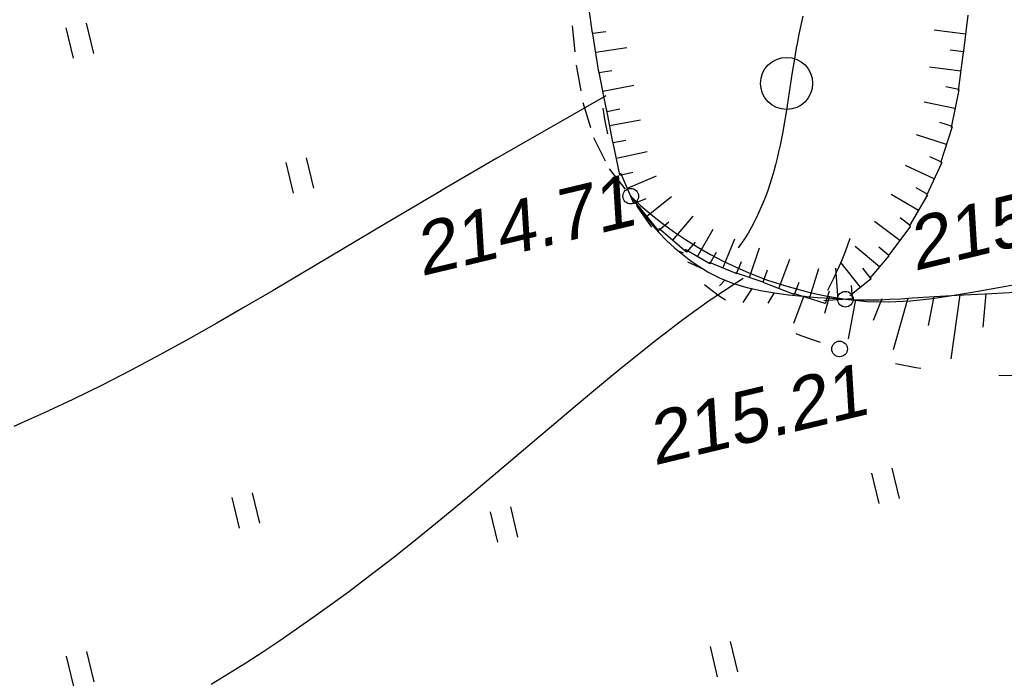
# Model space of a CAD drawing. Header units: millimetres. Extents: x -10 to 1169, y 1 to 1686.
# Tile 81 of 224: x 614 to 633, y 128 to 141. Entities that reach past the tile are written whole.
import ezdxf

# ---------------------------------------------------------------- set-up
doc = ezdxf.new("R2010")
doc.units = ezdxf.units.MM
doc.linetypes.add('AHIDDEN1', pattern=[2, 0.5, -1.5])
for name, color, linetype in [('CONTURS', 7, 'Continuous'), ('IZOLINES', 32, 'Continuous'), ('PDIGIT', 170, 'Continuous'), ('PICKETS', 7, 'Continuous')]:
    doc.layers.add(name, color=color, linetype=linetype)
doc.styles.get("Standard").update_dxf_attribs({"font": 'arial.ttf'})

# ---------------------------------------------------------------- blocks, each defined once
blk = doc.blocks.new('401')
at = {"layer": 'CONTURS'}
for p, q in [((0, 0), (0, 1.2)), ((0.8, 0), (0.8, 1.2))]:
    blk.add_line(p, q, dxfattribs=at)
blk = doc.blocks.new('84_2')
at = {"layer": 'CONTURS', "color": 7, "linetype": 'Continuous'}
for p, q in [((-1, 0), (-1, -0.51)), ((-0.99, 0), (0.38, 0)), ((-0.31, 0), (-0.31, -1.21))]:
    blk.add_line(p, q, dxfattribs=at)
blk = doc.blocks.new('372')
at = {"layer": 'CONTURS'}
blk.add_circle((0, 0), 1, dxfattribs=at)

msp = doc.modelspace()

# ---------------------------------------------------------------- linework, layer by layer
at = {"layer": 'CONTURS', "linetype": 'AHIDDEN1', "lineweight": -2}
for p, q in [((624.57658, 141.79712), (624.62745, 141.02108)), ((624.62745, 141.02108), (624.7057, 140.26628)), ((624.7057, 140.26628), (624.83431, 139.54731)), ((624.83431, 139.54731), (625.03623, 138.8787)), ((625.03623, 138.8787), (625.33444, 138.27503)), ((625.33444, 138.27503), (625.75189, 137.75086)), ((625.75189, 137.75086), (625.93984, 137.57376)), ((625.93984, 137.57376), (626.14056, 137.40119)), ((626.14056, 137.40119), (626.3525, 137.23394)), ((626.3525, 137.23394), (626.57411, 137.07279)), ((626.57411, 137.07279), (626.80386, 136.9185)), ((626.80386, 136.9185), (627.04018, 136.77185)), ((627.04018, 136.77185), (627.28154, 136.63362)), ((627.28154, 136.63362), (627.52638, 136.50459)), ((627.52638, 136.50459), (627.77316, 136.38552)), ((627.77316, 136.38552), (628.02032, 136.2772)), ((632.80545, 135.99769), (633.22816, 136.07258)), ((628.93051, 135.97036), (629.11808, 135.92242)), ((629.11808, 135.92242), (629.30635, 135.87883)), ((629.30635, 135.87883), (629.4948, 135.83957)), ((631.53812, 135.78803), (631.95989, 135.84925)), ((631.95989, 135.84925), (632.38251, 135.92119)), ((632.38251, 135.92119), (632.80545, 135.99769)), ((629.4948, 135.83957), (629.68296, 135.80457)), ((629.68296, 135.80457), (629.87033, 135.77381)), ((629.87033, 135.77381), (630.28331, 135.73043)), ((630.28331, 135.73043), (630.69929, 135.72246)), ((630.69929, 135.72246), (631.11774, 135.74372)), ((631.11774, 135.74372), (631.53812, 135.78803))]:
    msp.add_line(p, q, dxfattribs=at)
at = {"layer": 'CONTURS', "color": 7, "linetype": 'Continuous', "lineweight": -2}
for p, q in [((625.81077, 137.61316), (625.56258, 138.19363)), ((625.81258, 137.60892), (626.04705, 137.70917)), ((626.28028, 137.09857), (625.84288, 137.63853)), ((631.12283, 137.18217), (630.9185, 137.33472)), ((626.8231, 136.67839), (626.28786, 137.13225)), ((627.26639, 136.45517), (626.79433, 136.72907)), ((627.77679, 136.2647), (627.26158, 136.47616)), ((629.48539, 135.6917), (628.87379, 135.88077)), ((629.48986, 135.69032), (629.56517, 135.93395))]:
    msp.add_line(p, q, dxfattribs=at)
at = {"layer": 'CONTURS', "lineweight": -2}
for p, q in [((625.75189, 137.75086), (625.75189, 137.75086)), ((626.37491, 136.96937), (626.37491, 136.96937)), ((626.76515, 136.65735), (626.68832, 136.69131)), ((627.1554, 136.34533), (626.84807, 136.48116)), ((627.56236, 136.1433), (627.45588, 136.03102)), ((628.08106, 135.98759), (627.90148, 135.71118)), ((628.49524, 135.89002), (628.38151, 135.70053)), ((632.06787, 135.8555), (631.89669, 134.62708)), ((632.56728, 135.87982), (632.50484, 135.23778)), ((629.07355, 135.83647), (628.87693, 135.30398)), ((629.55836, 135.81332), (629.46872, 135.49717)), ((630.06748, 135.76741), (629.92448, 135.01459)), ((630.57016, 135.77792), (630.40279, 135.36484)), ((631.06993, 135.79146), (630.78835, 134.8)), ((631.5689, 135.82348), (631.45571, 135.26851))]:
    msp.add_line(p, q, dxfattribs=at)
at = {"layer": 'CONTURS', "linetype": 'AHIDDEN1', "flags": 128}
msp.add_lwpolyline([(625.21785, 139.4416), (625.25201, 139.19132), (625.36243, 138.68576), (625.52475, 138.20377), (625.75189, 137.75086), (625.87061, 137.56057), (625.99674, 137.37062), (626.12993, 137.18218), (626.26981, 136.99642), (626.41602, 136.81451), (626.56818, 136.63764), (626.72594, 136.46697), (626.88893, 136.30367), (627.05679, 136.14893), (627.22914, 136.00391), (627.44912, 135.84054), (627.68167, 135.6908), (627.92484, 135.5533), (628.17663, 135.42668), (628.43509, 135.30955), (628.69825, 135.20055), (628.96412, 135.09829), (629.23074, 135.00141), (629.49614, 134.90852), (629.75834, 134.81825), (630.47916, 134.60778), (631.21896, 134.45956), (631.9741, 134.36554), (632.74094, 134.31771), (633.51586, 134.30802), (634.2952, 134.32845), (635.07535, 134.37095), (635.85266, 134.4275), (636.6235, 134.49006), (637.38423, 134.55059), (638.46462, 134.61529), (639.5931, 134.66485), (640.74773, 134.71962), (641.90654, 134.79994), (643.04757, 134.92615), (644.14885, 135.11859), (645.18841, 135.3976), (646.14431, 135.78353), (646.99457, 136.29671), (647.71724, 136.95749), (647.96549, 137.25326), (648.21002, 137.57157), (648.44765, 137.90903), (648.67518, 138.26225), (648.88943, 138.62784), (649.08722, 139.00241), (649.26535, 139.38258), (649.42064, 139.76496), (649.5499, 140.14616), (649.64994, 140.52278), (649.73525, 141.08685), (649.74726, 141.66617), (649.69673, 142.25739), (649.5944, 142.85712), (649.45102, 143.46199), (649.27733, 144.06862), (649.08409, 144.67363), (648.88204, 145.27365), (648.68192, 145.8653), (648.49865, 146.43235)], dxfattribs=at)
at = {"layer": 'CONTURS', "linetype": 'Continuous', "flags": 128}
msp.add_lwpolyline([(625.75189, 137.75086), (625.87971, 137.5626), (626.01243, 137.38366), (626.15004, 137.21403), (626.29254, 137.05373), (626.43994, 136.90275), (626.59224, 136.76109), (626.74943, 136.62875), (626.91151, 136.50573), (627.07849, 136.39204), (627.25037, 136.28766), (627.47991, 136.17187), (627.72259, 136.07707), (627.97621, 136.00076), (628.23852, 135.94044), (628.5073, 135.89358), (628.78032, 135.85771), (629.05536, 135.83029), (629.33019, 135.80884), (629.60259, 135.79085), (629.87033, 135.77381), (630.08282, 135.76379), (630.29591, 135.76087), (630.50949, 135.76387), (630.72345, 135.77162), (630.93768, 135.78297), (631.15206, 135.79673), (631.3665, 135.81175), (631.58086, 135.82686), (631.79505, 135.84089), (632.00895, 135.85267), (632.68133, 135.885), (633.35429, 135.91843)], dxfattribs=at)
at = {"layer": 'IZOLINES', "lineweight": -2}
for p, q in [((625.0208, 140.88216), (624.90937, 141.66004)), ((632.22078, 141.22668), (632.12845, 140.49146)), ((625.13878, 140.12928), (625.01923, 140.90526)), ((625.02161, 140.87648), (625.27403, 140.91263)), ((632.17495, 140.86175), (631.57467, 140.93714)), ((625.07944, 140.51444), (625.67739, 140.60656)), ((632.1341, 140.51906), (631.88148, 140.55384)), ((632.13336, 140.51367), (632.0317, 139.77535)), ((632.0829, 140.1472), (631.48356, 140.22973)), ((625.13965, 140.12362), (625.39168, 140.16244)), ((625.29387, 139.38438), (625.14201, 140.15339)), ((625.2185, 139.76608), (625.81203, 139.88329)), ((632.04634, 139.79878), (631.7964, 139.84932)), ((625.27062, 139.67904), (624.26811, 139.10243)), ((632.04528, 139.7935), (631.89891, 139.06957)), ((631.97263, 139.43417), (631.37963, 139.55407)), ((625.4054, 138.78542), (625.28326, 139.43225)), ((625.29498, 139.37876), (625.54515, 139.42817)), ((624.26893, 139.10269), (623.18491, 138.47882)), ((624.26811, 139.10243), (624.26893, 139.10269)), ((625.34477, 139.10647), (625.93927, 139.21873)), ((631.92384, 139.0882), (631.68148, 139.1675)), ((631.92218, 139.08315), (631.69573, 138.39107)), ((631.80979, 138.73963), (631.23478, 138.92777)), ((625.54383, 138.16179), (625.40525, 138.80505)), ((625.40629, 138.78069), (625.65686, 138.82801)), ((625.47504, 138.48107), (626.06648, 138.60849)), ((631.72022, 138.40123), (631.48895, 138.50865)), ((623.18491, 138.47882), (622.10743, 137.85147)), ((631.57276, 138.08375), (631.02406, 138.33861)), ((631.71808, 138.39663), (631.4253, 137.76628)), ((625.54484, 138.1571), (625.79412, 138.2108)), ((625.68758, 137.90128), (626.24387, 138.13912)), ((622.11304, 137.85487), (621.03725, 137.21837)), ((622.10743, 137.85147), (622.11304, 137.85487)), ((626.06318, 137.36658), (626.53329, 137.7474)), ((631.27273, 137.47783), (630.74999, 137.7824)), ((631.44831, 137.77917), (631.09457, 137.17205)), ((631.45089, 137.7836), (631.23056, 137.91198)), ((626.55743, 136.90366), (626.94872, 137.3651)), ((621.03725, 137.21837), (618.8887, 135.94027)), ((626.28348, 137.09463), (626.48162, 137.25514)), ((630.91306, 136.9012), (630.42828, 137.26316)), ((631.11979, 137.17809), (630.70328, 136.62024)), ((627.03208, 136.59112), (627.33571, 137.11441)), ((626.827, 136.67507), (626.99192, 136.86956)), ((627.52107, 136.36966), (627.75078, 136.92935)), ((629.90474, 136.79356), (629.85088, 136.65266)), ((629.95592, 136.93548), (629.90474, 136.79356)), ((627.26983, 136.45317), (627.39781, 136.67373)), ((628.02894, 136.18821), (628.22283, 136.7613)), ((629.85088, 136.65266), (629.79951, 136.52554)), ((630.5229, 136.39293), (630.06022, 136.78274)), ((630.70246, 136.60605), (630.3407, 136.17667)), ((630.7051, 136.60919), (630.51008, 136.77349)), ((627.78055, 136.26316), (627.87737, 136.49907)), ((628.5914, 135.97936), (628.80723, 136.54455)), ((629.79951, 136.52554), (629.74808, 136.40466)), ((630.15998, 136.00365), (629.78391, 136.47757)), ((628.29005, 136.09987), (627.764, 136.27784)), ((628.02032, 136.2772), (628.19702, 136.20673)), ((628.29389, 136.09857), (628.37561, 136.34012)), ((629.18183, 135.78555), (629.36051, 136.36356)), ((629.69596, 136.28807), (629.64096, 136.17089)), ((629.74876, 136.40627), (629.69596, 136.28807)), ((629.74808, 136.40466), (629.74876, 136.40627)), ((630.36496, 136.16631), (630.20645, 136.36606)), ((628.19702, 136.20673), (628.37689, 136.14086)), ((628.88861, 135.86586), (628.28982, 136.09452)), ((628.37689, 136.14086), (628.55942, 136.07954)), ((628.55942, 136.07954), (628.74412, 136.02272)), ((628.89298, 135.86419), (628.98395, 136.10241)), ((629.58376, 136.05489), (629.52427, 135.93999)), ((629.64096, 136.17089), (629.58376, 136.05489)), ((630.36199, 136.16396), (629.955, 135.84099)), ((618.8887, 135.94027), (618.34919, 135.62478)), ((628.74412, 136.02272), (628.93051, 135.97036)), ((629.52427, 135.93999), (629.52424, 135.93995)), ((618.34919, 135.62478), (617.80757, 135.31296)), ((617.80757, 135.31296), (617.26326, 135.0059)), ((617.26326, 135.0059), (616.71568, 134.70478)), ((616.71568, 134.70478), (616.16428, 134.4108)), ((616.16428, 134.4108), (615.60854, 134.12524)), ((615.60854, 134.12524), (615.04796, 133.84948)), ((615.04796, 133.84948), (614.4821, 133.58499)), ((614.4821, 133.58499), (614.19703, 133.45745)), ((614.19703, 133.45745), (613.91047, 133.33334))]:
    msp.add_line(p, q, dxfattribs=at)
at = {"layer": 'IZOLINES'}
for points in [[(629.05126, 141.20723), (629.01249, 141.03233), (628.97647, 140.85685), (628.93607, 140.64316), (628.93524, 140.6386), (628.93524, 140.6386), (628.93524, 140.6386), (628.93524, 140.6386), (628.93524, 140.6386), (628.93524, 140.63859), (628.93524, 140.63858), (628.93534, 140.63811), (628.89128, 140.38387), (628.85055, 140.12908), (628.7729, 139.61891), (628.7329, 139.36401), (628.69003, 139.1096), (628.66702, 138.98268), (628.64271, 138.856), (628.6169, 138.72963), (628.58941, 138.60362), (628.56005, 138.47805), (628.52866, 138.35298), (628.49504, 138.22851), (628.45903, 138.10473), (628.42046, 137.98175), (628.37918, 137.85968), (628.33503, 137.73865), (628.28785, 137.6188), (628.23752, 137.50028), (628.1839, 137.38325), (628.12686, 137.2679), (628.06629, 137.15442), (628.0021, 137.04301), (627.93419, 136.93389), (627.876, 136.84676), (627.81484, 136.76087), (627.81466, 136.76063)], [(627.91162, 136.17), (627.77904, 136.08733), (627.51704, 135.91718), (627.25898, 135.7412), (627.0043, 135.56042), (626.7525, 135.37569), (626.50316, 135.18768), (626.25592, 134.99694), (626.01049, 134.80389), (625.52415, 134.41219), (625.04248, 134.01478), (624.56409, 133.61346), (623.61184, 132.80545), (622.65752, 131.99993), (622.17682, 131.60142), (621.69252, 131.20734), (621.20381, 130.81879), (620.77778, 130.48852), (620.30763, 130.13399), (620.28877, 130.11999), (620.28874, 130.11997), (620.28867, 130.11992), (620.28851, 130.11985), (619.97405, 129.8891), (619.65714, 129.66176), (619.33774, 129.43796), (619.0158, 129.21788), (618.69127, 129.00166), (618.36414, 128.78945), (618.03438, 128.58138), (617.702, 128.37757)], [(627.91162, 136.17), (627.77904, 136.08733), (627.51704, 135.91718), (627.25898, 135.7412), (627.0043, 135.56042), (626.7525, 135.37569), (626.50316, 135.18768), (626.25592, 134.99694), (626.01049, 134.80389), (625.52415, 134.41219), (625.04248, 134.01478), (624.56409, 133.61346), (623.61184, 132.80545), (622.65752, 131.99993), (622.17682, 131.60142), (621.69252, 131.20734), (621.20381, 130.81879), (620.77778, 130.48852), (620.30763, 130.13399), (620.28877, 130.11999), (620.28874, 130.11997), (620.28867, 130.11992), (620.28851, 130.11985), (619.97405, 129.8891), (619.65714, 129.66176), (619.33774, 129.43796), (619.0158, 129.21788), (618.69127, 129.00166), (618.36414, 128.78945), (618.03438, 128.58138), (617.702, 128.37757)]]:
    msp.add_lwpolyline(points, dxfattribs=at)
at = {"layer": 'PICKETS', "color": 7, "lineweight": -2}
for centre in [(625.75189, 137.75086), (629.87033, 135.77381), (629.75834, 134.81825)]:
    msp.add_circle(centre, 0.15, dxfattribs=at)

# ---------------------------------------------------------------- block references
at = {"layer": 'CONTURS', "lineweight": -2, "xscale": 0.4999999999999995, "yscale": 0.4999999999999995, "zscale": 0.4999999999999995, "rotation": 13.50227474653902}
for name, p in [('401', (615.06089, 140.39736)), ('372', (628.74226, 139.91496)), ('401', (619.28134, 137.81129)), ('401', (630.51761, 131.85313)), ('401', (618.24216, 131.38209)), ('401', (623.19896, 131.11179)), ('401', (627.41941, 128.52572)), ('401', (615.06642, 128.33748))]:
    msp.add_blockref(name, p, dxfattribs=at)
at = {"layer": 'IZOLINES', "lineweight": -2, "xscale": 0.399498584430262, "yscale": 0.5, "zscale": 0.3994985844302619, "rotation": 184.0202209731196}
msp.add_blockref('84_2', (629.60532, 135.75518), dxfattribs=at)

# ---------------------------------------------------------------- texts
at = {"layer": 'PDIGIT', "color": 7, "lineweight": -2, "oblique": 10}
for s, p in [('215.62', (631.19164, 136.31229)), ('214.71', (621.72857, 136.21147)), ('215.21', (626.19517, 132.5794))]:
    msp.add_text(s, height=1, rotation=13.502275, dxfattribs=at).set_placement(p)

doc.saveas('drawing.dxf')
